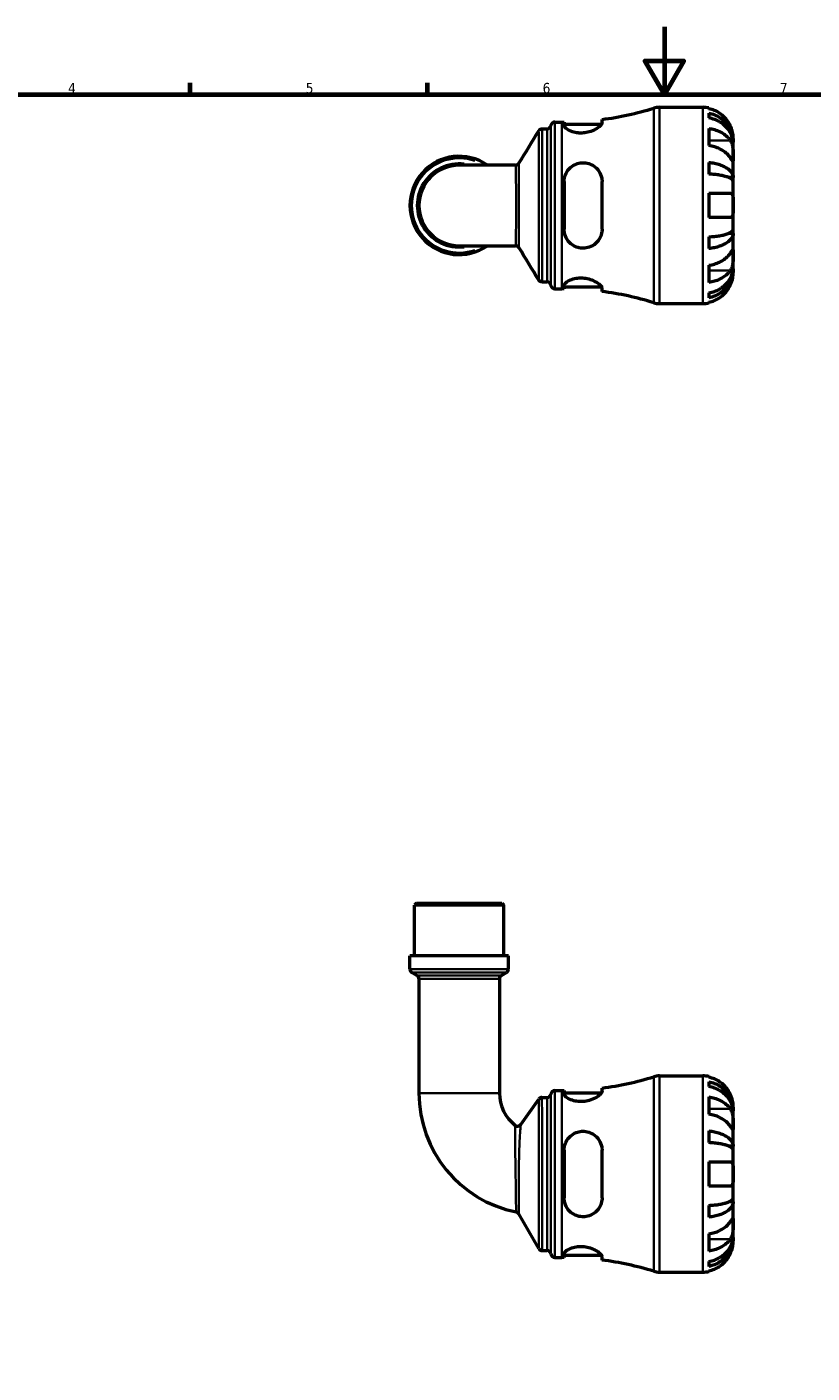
# Model space of a CAD drawing. Header units: millimetres. Extents: x 0 to 905, y -212 to 599.
# Tile 3 of 5: x 232 to 464, y 196 to 594. Entities that reach past the tile are written whole.
import ezdxf

# ---------------------------------------------------------------- set-up
doc = ezdxf.new("R2010")
doc.units = ezdxf.units.MM
for name, color, linetype, lineweight in [('Border (ANSI)', 7, 'Continuous', 70), ('Visible (ANSI)', 7, 'Continuous', 50), ('Visible Narrow (ANSI)', 7, 'Continuous', 35)]:
    doc.layers.add(name, color=color, linetype=linetype, lineweight=lineweight)
doc.styles.add('Note Text (ANSI)', font='tahoma.ttf')

# ---------------------------------------------------------------- blocks, each defined once
blk = doc.blocks.new('Borders Default Border')
at = {"layer": 'Border (ANSI)'}
for p, q in [((280.33, 574), (280.33, 577.45)), ((350.42, 574), (350.42, 577.45))]:
    blk.add_line(p, q, dxfattribs=at)
at = {"layer": 'Border (ANSI)', "flags": 128}
for points in [[(420.5, 594), (420.5, 574), (414.73, 584), (426.27, 584), (420.5, 574)], [(20, 20), (20, 574), (821, 574), (821, 20), (20, 20)]]:
    blk.add_lwpolyline(points, dxfattribs=at)
at = {"layer": 'Border (ANSI)', "char_height": 3.05, "attachment_point": 7, "style": 'Note Text (ANSI)'}
for s, insert in [('4', (244.23, 574.4)), ('5', (314.48, 574.34)), ('6', (384.49, 574.34)), ('7', (454.6, 574.4))]:
    blk.add_mtext(s, dxfattribs=dict(at, insert=insert))

msp = doc.modelspace()

# ---------------------------------------------------------------- linework, layer by layer
at = {"layer": 'Visible (ANSI)'}
for p, q in [((419.027, 570.238), (431.819, 570.238)), ((433.619, 570.056), (433.619, 569.83)), ((388.094, 565.888), (390.174, 565.888)), ((390.854, 565.89), (390.854, 564.864)), ((390.854, 565.248), (401.912, 565.248)), ((402.054, 565.663), (402.054, 566.658)), ((433.619, 568.523), (433.619, 567.09)), ((384.345, 563.858), (385.792, 563.858)), ((433.619, 564.001), (433.619, 558.91)), ((440.819, 559.951), (440.819, 561.238)), ((440.819, 559.951), (440.801, 559.951)), ((440.819, 559.461), (440.819, 559.951)), ((440.819, 555.38), (440.819, 559.461)), ((376.482, 553.136), (359.819, 553.136)), ((433.619, 553.973), (433.619, 550.513)), ((440.819, 549.479), (440.819, 555.38)), ((440.819, 549.479), (439.494, 549.479)), ((440.819, 548.296), (440.819, 549.479)), ((390.854, 548.278), (390.854, 534.198)), ((402.054, 534.198), (402.054, 548.278)), ((440.819, 541.238), (440.819, 548.296)), ((433.619, 544.838), (433.619, 537.638)), ((440.819, 534.18), (440.819, 541.238)), ((440.819, 532.997), (440.819, 534.18)), ((359.819, 529.34), (376.482, 529.34)), ((433.619, 531.963), (433.619, 528.503)), ((440.819, 532.997), (439.494, 532.997)), ((440.819, 527.096), (440.819, 532.997)), ((440.819, 523.015), (440.819, 527.096)), ((433.619, 523.566), (433.619, 518.475)), ((440.819, 522.525), (440.801, 522.525)), ((440.819, 522.525), (440.819, 523.015)), ((440.819, 521.238), (440.819, 522.525)), ((384.345, 518.618), (385.792, 518.618)), ((390.854, 517.612), (390.854, 516.585)), ((390.854, 517.228), (401.912, 517.228)), ((388.094, 516.588), (390.174, 516.588)), ((402.054, 515.818), (402.054, 516.813)), ((433.619, 515.386), (433.619, 513.953)), ((419.027, 512.238), (431.819, 512.238)), ((433.619, 512.646), (433.619, 512.42)), ((347.179, 334.991), (346.599, 334.411)), ((373.04, 334.411), (346.599, 334.411)), ((346.599, 319.491), (346.599, 334.411)), ((347.179, 334.991), (372.46, 334.991)), ((372.46, 334.991), (373.04, 334.411)), ((373.04, 319.491), (373.04, 334.411)), ((374.362, 319.491), (345.277, 319.491)), ((345.277, 315.511), (345.277, 319.491)), ((374.362, 315.511), (374.362, 319.491)), ((347.341, 313.65), (345.857, 314.506)), ((372.298, 313.65), (373.782, 314.506)), ((347.921, 312.645), (347.921, 278.866)), ((371.718, 312.645), (371.718, 278.866)), ((419.027, 283.991), (431.819, 283.991)), ((433.619, 283.809), (433.619, 283.584)), ((388.094, 279.641), (390.174, 279.641)), ((390.854, 279.644), (390.854, 278.617)), ((390.854, 279.001), (401.912, 279.001)), ((402.054, 279.417), (402.054, 280.411)), ((433.619, 282.276), (433.619, 280.843)), ((378.042, 269.625), (383.347, 277.121)), ((384.294, 277.611), (385.792, 277.611)), ((433.619, 277.755), (433.619, 272.664)), ((440.819, 273.704), (440.819, 274.991)), ((440.819, 273.704), (440.801, 273.704)), ((440.819, 273.214), (440.819, 273.704)), ((440.819, 269.133), (440.819, 273.214)), ((433.619, 267.726), (433.619, 264.267)), ((440.819, 263.232), (440.819, 269.133)), ((440.819, 263.232), (439.494, 263.232)), ((440.819, 262.05), (440.819, 263.232)), ((390.854, 262.031), (390.854, 247.951)), ((402.054, 247.951), (402.054, 262.031)), ((440.819, 254.991), (440.819, 262.05)), ((433.619, 258.591), (433.619, 251.391)), ((440.819, 247.933), (440.819, 254.991)), ((440.819, 246.75), (439.494, 246.75)), ((440.819, 246.75), (440.819, 247.933)), ((440.819, 240.849), (440.819, 246.75)), ((383.359, 232.951), (377.421, 243.237)), ((433.619, 245.716), (433.619, 242.257)), ((440.819, 236.768), (440.819, 240.849)), ((433.619, 237.319), (433.619, 232.228)), ((440.819, 236.278), (440.801, 236.278)), ((440.819, 236.278), (440.819, 236.768)), ((440.819, 234.991), (440.819, 236.278)), ((384.364, 232.371), (385.792, 232.371)), ((390.854, 231.365), (390.854, 230.339)), ((390.854, 230.981), (401.912, 230.981)), ((388.094, 230.341), (390.174, 230.341)), ((402.054, 229.572), (402.054, 230.566)), ((433.619, 229.139), (433.619, 227.707)), ((419.027, 225.991), (431.819, 225.991)), ((433.619, 226.399), (433.619, 226.173))]:
    msp.add_line(p, q, dxfattribs=at)
for centre, radius, start, end in [((390.174, 657.953), 92.065, 277.4141, 287.14711), ((419.027, 564.438), 5.8, 90, 107.14711), ((431.819, 561.238), 9, 78.46304, 90), ((388.094, 564.728), 1.16, 90, 172.81924), ((390.174, 657.953), 92.065, 270, 270.4232), ((385.792, 565.018), 1.16, 270, 352.81924), ((359.819, 541.238), 14.543, 54.9032, 305.0968), ((359.819, 541.238), 11.898, 90, 270), ((385.792, 517.458), 1.16, 7.18076, 90), ((388.094, 517.748), 1.16, 187.18076, 270), ((390.174, 424.523), 92.065, 89.5768, 90), ((390.174, 424.523), 92.065, 72.85289, 82.5859), ((419.027, 518.038), 5.8, 252.85289, 270), ((431.819, 521.238), 9, 270, 281.53696), ((346.437, 315.511), 1.16, 180, 240), ((373.202, 315.511), 1.16, 300, 0), ((346.761, 312.645), 1.16, 0, 60), ((372.878, 312.645), 1.16, 120, 180), ((390.174, 371.706), 92.065, 277.4141, 287.14711), ((419.027, 278.191), 5.8, 90, 107.14711), ((431.819, 274.991), 9, 78.46304, 90), ((383.694, 278.866), 35.773, 180, 258.63521), ((383.694, 278.866), 11.977, 180, 232.40732), ((385.792, 278.771), 1.16, 270, 352.81924), ((388.094, 278.481), 1.16, 90, 172.81924), ((390.174, 371.706), 92.065, 270, 270.4232), ((384.294, 276.451), 1.16, 90, 144.7122), ((377.096, 270.296), 1.16, 232.40732, 324.7122), ((376.416, 242.657), 1.16, 30, 78.63521), ((384.364, 233.531), 1.16, 210, 270), ((385.792, 231.211), 1.16, 7.18076, 90), ((388.094, 231.501), 1.16, 187.18076, 270), ((390.174, 138.276), 92.065, 89.5768, 90), ((390.174, 138.276), 92.065, 72.85289, 82.5859), ((419.027, 231.791), 5.8, 252.85289, 270), ((431.819, 234.991), 9, 270, 281.53696)]:
    msp.add_arc(centre, radius, start, end, dxfattribs=at)
for points, knots in [([(439.943, 564.838), (439.76, 565.226), (439.541, 565.618), (438.955, 566.5), (438.564, 566.973), (437.777, 567.763), (437.31, 568.155), (436.304, 568.831), (435.765, 569.115), (434.755, 569.535), (434.194, 569.712), (433.619, 569.83)], [4.42788405, 4.42788405, 4.42788405, 4.42788405, 4.5512464, 4.5512464, 4.71913293, 4.71913293, 4.88586959, 4.88586959, 5.05260626, 5.05260626, 5.21400469, 5.21400469, 5.21400469, 5.21400469]), ([(402.054, 565.663), (402.054, 565.596), (402.039, 565.523), (401.932, 565.236), (401.753, 564.996), (401.153, 564.419), (400.683, 564.074), (399.563, 563.455), (398.924, 563.178), (397.679, 562.818), (397.113, 562.708), (395.995, 562.609), (395.463, 562.613), (394.347, 562.727), (393.788, 562.852), (392.678, 563.216), (392.164, 563.472), (391.351, 564.014), (391.066, 564.301), (390.881, 564.667), (390.854, 564.769), (390.854, 564.864)], [-1.976846, -1.976846, -1.976846, -1.976846, -1.9031641, -1.9031641, -1.705924, -1.705924, -1.4576478, -1.4576478, -1.2245583, -1.2245583, -1.0486206, -1.0486206, -0.8868322, -0.8868322, -0.6981746, -0.6981746, -0.4672608, -0.4672608, -0.2235625, -0.2235625, -0.1230578, -0.1230578, -0.1230578, -0.1230578]), ([(433.619, 568.523), (434.196, 568.408), (434.76, 568.236), (435.772, 567.83), (436.311, 567.556), (437.318, 566.903), (437.786, 566.525), (438.571, 565.763), (438.962, 565.308), (439.636, 564.33), (439.919, 563.806), (440.345, 562.808), (440.527, 562.241), (440.764, 561.083), (440.819, 560.492), (440.819, 559.951)], [0.1707461, 0.1707461, 0.1707461, 0.1707461, 0.33284, 0.33284, 0.4994944, 0.4994944, 0.6661487, 0.6661487, 0.8332087, 0.8332087, 1.0002688, 1.0002688, 1.1679728, 1.1679728, 1.3356767, 1.3356767, 1.3356767, 1.3356767]), ([(440.819, 559.461), (440.819, 559.943), (440.764, 560.469), (440.527, 561.499), (440.345, 562.004), (439.919, 562.892), (439.636, 563.358), (438.962, 564.229), (438.571, 564.633), (437.786, 565.312), (437.318, 565.648), (436.311, 566.229), (435.772, 566.473), (434.76, 566.835), (434.196, 566.988), (433.619, 567.09)], [4.0142509, 4.0142509, 4.0142509, 4.0142509, 4.1819549, 4.1819549, 4.3496588, 4.3496588, 4.5167189, 4.5167189, 4.6837789, 4.6837789, 4.8504333, 4.8504333, 5.0170876, 5.0170876, 5.1791816, 5.1791816, 5.1791816, 5.1791816]), ([(383.355, 563.302), (383.373, 563.332), (383.394, 563.365), (383.451, 563.439), (383.486, 563.48), (383.578, 563.57), (383.635, 563.619), (383.783, 563.717), (383.875, 563.765), (384.092, 563.836), (384.218, 563.858), (384.345, 563.858)], [3.1395285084, 3.1395285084, 3.1395285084, 3.1395285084, 3.1399439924, 3.1399439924, 3.1403594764, 3.1403594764, 3.1407749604, 3.1407749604, 3.1411904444, 3.1411904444, 3.1416059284, 3.1416059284, 3.1416059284, 3.1416059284]), ([(433.619, 564.001), (434.194, 563.918), (434.755, 563.792), (435.765, 563.495), (436.304, 563.294), (437.31, 562.817), (437.777, 562.54), (438.564, 561.981), (438.955, 561.647), (439.541, 561.023), (439.76, 560.745), (439.943, 560.471)], [0.17075309, 0.17075309, 0.17075309, 0.17075309, 0.33215152, 0.33215152, 0.49888818, 0.49888818, 0.66562485, 0.66562485, 0.83351137, 0.83351137, 0.95687373, 0.95687373, 0.95687373, 0.95687373]), ([(440.819, 561.238), (440.819, 561.238), (440.819, 561.271), (440.817, 561.406), (440.815, 561.513), (440.792, 561.871), (440.764, 562.164), (440.657, 562.759), (440.597, 563.026), (440.459, 563.518), (440.39, 563.734), (440.23, 564.177), (440.139, 564.403), (440.008, 564.697), (439.976, 564.768), (439.943, 564.838)], [-2.49913258, -2.49913258, -2.49913258, -2.49913258, -2.41505436, -2.41505436, -2.32384732, -2.32384732, -2.1841143, -2.1841143, -2.08674766, -2.08674766, -2.01440674, -2.01440674, -1.93994266, -1.93994266, -1.91637503, -1.91637503, -1.91637503, -1.91637503]), ([(439.943, 555.38), (439.76, 555.654), (439.541, 555.932), (438.955, 556.555), (438.564, 556.889), (437.777, 557.449), (437.31, 557.726), (436.304, 558.203), (435.765, 558.404), (434.755, 558.701), (434.194, 558.827), (433.619, 558.91)], [4.42788405, 4.42788405, 4.42788405, 4.42788405, 4.5512464, 4.5512464, 4.71913293, 4.71913293, 4.88586959, 4.88586959, 5.05260626, 5.05260626, 5.21400469, 5.21400469, 5.21400469, 5.21400469]), ([(439.943, 560.471), (440.002, 560.383), (440.059, 560.289), (440.209, 560.011), (440.296, 559.816), (440.452, 559.389), (440.52, 559.158), (440.654, 558.578), (440.708, 558.225), (440.789, 557.419), (440.806, 556.973), (440.821, 556.116), (440.819, 555.717), (440.819, 555.38)], [-0.58004807, -0.58004807, -0.58004807, -0.58004807, -0.5384523, -0.5384523, -0.46383793, -0.46383793, -0.3862639, -0.3862639, -0.27840269, -0.27840269, -0.14277912, -0.14277912, 0, 0, 0, 0]), ([(376.482, 553.136), (376.603, 553.136), (376.723, 553.156), (376.936, 553.223), (377.028, 553.269), (377.177, 553.364), (377.236, 553.413), (377.331, 553.504), (377.367, 553.546), (377.426, 553.622), (377.448, 553.656), (377.467, 553.686)], [-1.552365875, -1.552365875, -1.552365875, -1.552365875, -1.548568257, -1.548568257, -1.54477064, -1.54477064, -1.540973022, -1.540973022, -1.537175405, -1.537175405, -1.533377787, -1.533377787, -1.533377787, -1.533377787]), ([(390.854, 548.278), (390.854, 548.489), (390.866, 548.699), (390.963, 549.554), (391.148, 550.179), (391.744, 551.389), (392.176, 551.962), (393.197, 552.881), (393.767, 553.238), (394.907, 553.688), (395.443, 553.814), (396.544, 553.904), (397.091, 553.868), (398.286, 553.614), (398.904, 553.356), (400.13, 552.578), (400.701, 552.012), (401.535, 550.744), (401.818, 550.054), (402.021, 548.976), (402.054, 548.629), (402.054, 548.278)], [-1.9564638, -1.9564638, -1.9564638, -1.9564638, -1.890339, -1.890339, -1.6850061, -1.6850061, -1.4589244, -1.4589244, -1.2518906, -1.2518906, -1.0857552, -1.0857552, -0.9194053, -0.9194053, -0.7102433, -0.7102433, -0.4523347, -0.4523347, -0.2137527, -0.2137527, -0.1036387, -0.1036387, -0.1036387, -0.1036387]), ([(433.619, 553.973), (434.196, 553.913), (434.76, 553.822), (435.772, 553.609), (436.311, 553.466), (437.318, 553.124), (437.786, 552.925), (438.571, 552.526), (438.962, 552.288), (439.636, 551.775), (439.919, 551.5), (440.345, 550.977), (440.527, 550.68), (440.764, 550.073), (440.819, 549.763), (440.819, 549.479)], [0.1707461, 0.1707461, 0.1707461, 0.1707461, 0.33284, 0.33284, 0.4994944, 0.4994944, 0.6661487, 0.6661487, 0.8332087, 0.8332087, 1.0002688, 1.0002688, 1.1679728, 1.1679728, 1.3356767, 1.3356767, 1.3356767, 1.3356767]), ([(440.819, 555.38), (440.819, 555.197), (440.819, 555.034), (440.818, 554.745), (440.816, 554.623), (440.801, 554.401), (440.783, 554.332), (440.707, 554.32), (440.651, 554.37), (440.514, 554.542), (440.446, 554.637), (440.289, 554.864), (440.201, 554.995), (440.052, 555.217), (439.999, 555.297), (439.943, 555.38)], [0, 0, 0, 0, 0.07774953, 0.07774953, 0.16081914, 0.16081914, 0.27783798, 0.27783798, 0.3882896, 0.3882896, 0.46542959, 0.46542959, 0.54035429, 0.54035429, 0.57953204, 0.57953204, 0.57953204, 0.57953204]), ([(440.819, 548.296), (440.819, 548.436), (440.764, 548.589), (440.527, 548.889), (440.345, 549.035), (439.919, 549.293), (439.636, 549.429), (438.962, 549.682), (438.571, 549.799), (437.786, 549.997), (437.318, 550.094), (436.311, 550.263), (435.772, 550.334), (434.76, 550.439), (434.196, 550.484), (433.619, 550.513)], [4.0142509, 4.0142509, 4.0142509, 4.0142509, 4.1819549, 4.1819549, 4.3496588, 4.3496588, 4.5167189, 4.5167189, 4.6837789, 4.6837789, 4.8504333, 4.8504333, 5.0170876, 5.0170876, 5.1791816, 5.1791816, 5.1791816, 5.1791816]), ([(433.619, 544.838), (434.194, 544.838), (434.755, 544.838), (435.765, 544.838), (436.304, 544.838), (437.31, 544.838), (437.777, 544.838), (438.564, 544.838), (438.955, 544.838), (439.541, 544.838), (439.76, 544.838), (439.943, 544.838)], [0.17075309, 0.17075309, 0.17075309, 0.17075309, 0.33215152, 0.33215152, 0.49888818, 0.49888818, 0.66562485, 0.66562485, 0.83351137, 0.83351137, 0.95687373, 0.95687373, 0.95687373, 0.95687373]), ([(439.943, 544.838), (440.011, 544.838), (440.075, 544.829), (440.224, 544.786), (440.305, 544.74), (440.454, 544.603), (440.52, 544.508), (440.653, 544.217), (440.708, 543.999), (440.789, 543.417), (440.806, 543.038), (440.821, 542.184), (440.819, 541.713), (440.819, 541.238)], [-0.57647647, -0.57647647, -0.57647647, -0.57647647, -0.52968676, -0.52968676, -0.46054026, -0.46054026, -0.38562403, -0.38562403, -0.27730827, -0.27730827, -0.14258086, -0.14258086, 0, 0, 0, 0]), ([(440.819, 541.238), (440.819, 540.958), (440.819, 540.678), (440.817, 540.11), (440.815, 539.825), (440.792, 539.147), (440.764, 538.785), (440.657, 538.282), (440.597, 538.112), (440.459, 537.881), (440.39, 537.804), (440.23, 537.692), (440.139, 537.657), (440.008, 537.64), (439.976, 537.638), (439.943, 537.638)], [-2.49913258, -2.49913258, -2.49913258, -2.49913258, -2.41505436, -2.41505436, -2.32384732, -2.32384732, -2.1841143, -2.1841143, -2.08674766, -2.08674766, -2.01440674, -2.01440674, -1.93994266, -1.93994266, -1.91637503, -1.91637503, -1.91637503, -1.91637503]), ([(439.943, 537.638), (439.76, 537.638), (439.541, 537.638), (438.955, 537.638), (438.564, 537.638), (437.777, 537.638), (437.31, 537.638), (436.304, 537.638), (435.765, 537.638), (434.755, 537.638), (434.194, 537.638), (433.619, 537.638)], [4.42788405, 4.42788405, 4.42788405, 4.42788405, 4.5512464, 4.5512464, 4.71913293, 4.71913293, 4.88586959, 4.88586959, 5.05260626, 5.05260626, 5.21400469, 5.21400469, 5.21400469, 5.21400469]), ([(402.054, 534.198), (402.054, 533.963), (402.039, 533.729), (401.932, 532.88), (401.753, 532.288), (401.153, 531.058), (400.683, 530.449), (399.563, 529.485), (398.924, 529.117), (397.679, 528.705), (397.113, 528.606), (395.995, 528.591), (395.463, 528.661), (394.347, 528.972), (393.788, 529.236), (392.678, 529.997), (392.164, 530.527), (391.351, 531.768), (391.066, 532.488), (390.881, 533.561), (390.854, 533.878), (390.854, 534.198)], [-1.976846, -1.976846, -1.976846, -1.976846, -1.9031641, -1.9031641, -1.705924, -1.705924, -1.4576478, -1.4576478, -1.2245583, -1.2245583, -1.0486206, -1.0486206, -0.8868322, -0.8868322, -0.6981746, -0.6981746, -0.4672608, -0.4672608, -0.2235625, -0.2235625, -0.1230578, -0.1230578, -0.1230578, -0.1230578]), ([(433.619, 531.963), (434.196, 531.992), (434.76, 532.037), (435.772, 532.142), (436.311, 532.213), (437.318, 532.382), (437.786, 532.479), (438.571, 532.677), (438.962, 532.794), (439.636, 533.047), (439.919, 533.183), (440.345, 533.441), (440.527, 533.587), (440.764, 533.887), (440.819, 534.04), (440.819, 534.18)], [0.1707461, 0.1707461, 0.1707461, 0.1707461, 0.33284, 0.33284, 0.4994944, 0.4994944, 0.6661487, 0.6661487, 0.8332087, 0.8332087, 1.0002688, 1.0002688, 1.1679728, 1.1679728, 1.3356767, 1.3356767, 1.3356767, 1.3356767]), ([(377.467, 528.79), (377.448, 528.82), (377.426, 528.854), (377.367, 528.93), (377.331, 528.972), (377.236, 529.063), (377.177, 529.112), (377.028, 529.207), (376.936, 529.253), (376.723, 529.32), (376.603, 529.34), (376.482, 529.34)], [1.533387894, 1.533387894, 1.533387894, 1.533387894, 1.537185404, 1.537185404, 1.540982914, 1.540982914, 1.544780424, 1.544780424, 1.548577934, 1.548577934, 1.552375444, 1.552375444, 1.552375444, 1.552375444]), ([(440.819, 532.997), (440.819, 532.713), (440.764, 532.403), (440.527, 531.796), (440.345, 531.499), (439.919, 530.976), (439.636, 530.701), (438.962, 530.188), (438.571, 529.95), (437.786, 529.551), (437.318, 529.352), (436.311, 529.01), (435.772, 528.867), (434.76, 528.654), (434.196, 528.563), (433.619, 528.503)], [4.0142509, 4.0142509, 4.0142509, 4.0142509, 4.1819549, 4.1819549, 4.3496588, 4.3496588, 4.5167189, 4.5167189, 4.6837789, 4.6837789, 4.8504333, 4.8504333, 5.0170876, 5.0170876, 5.1791816, 5.1791816, 5.1791816, 5.1791816]), ([(433.619, 523.566), (434.194, 523.649), (434.755, 523.775), (435.765, 524.072), (436.304, 524.273), (437.31, 524.75), (437.777, 525.027), (438.564, 525.586), (438.955, 525.92), (439.541, 526.544), (439.76, 526.822), (439.943, 527.096)], [0.17075309, 0.17075309, 0.17075309, 0.17075309, 0.33215152, 0.33215152, 0.49888818, 0.49888818, 0.66562485, 0.66562485, 0.83351137, 0.83351137, 0.95687373, 0.95687373, 0.95687373, 0.95687373]), ([(439.943, 527.096), (440.002, 527.184), (440.059, 527.269), (440.209, 527.494), (440.296, 527.623), (440.452, 527.849), (440.52, 527.942), (440.654, 528.108), (440.708, 528.156), (440.789, 528.143), (440.806, 528.051), (440.821, 527.699), (440.819, 527.432), (440.819, 527.096)], [-0.58004807, -0.58004807, -0.58004807, -0.58004807, -0.5384523, -0.5384523, -0.46383793, -0.46383793, -0.3862639, -0.3862639, -0.27840269, -0.27840269, -0.14277912, -0.14277912, 0, 0, 0, 0]), ([(440.819, 527.096), (440.819, 526.913), (440.819, 526.71), (440.818, 526.259), (440.816, 526.009), (440.801, 525.381), (440.783, 524.996), (440.707, 524.242), (440.651, 523.881), (440.514, 523.296), (440.446, 523.066), (440.289, 522.641), (440.201, 522.447), (440.052, 522.176), (439.999, 522.088), (439.943, 522.005)], [0, 0, 0, 0, 0.07774953, 0.07774953, 0.16081914, 0.16081914, 0.27783798, 0.27783798, 0.3882896, 0.3882896, 0.46542959, 0.46542959, 0.54035429, 0.54035429, 0.57953204, 0.57953204, 0.57953204, 0.57953204]), ([(433.619, 515.386), (434.196, 515.488), (434.76, 515.641), (435.772, 516.003), (436.311, 516.247), (437.318, 516.828), (437.786, 517.164), (438.571, 517.843), (438.962, 518.247), (439.636, 519.117), (439.919, 519.584), (440.345, 520.472), (440.527, 520.977), (440.764, 522.007), (440.819, 522.533), (440.819, 523.015)], [0.1707461, 0.1707461, 0.1707461, 0.1707461, 0.33284, 0.33284, 0.4994944, 0.4994944, 0.6661487, 0.6661487, 0.8332087, 0.8332087, 1.0002688, 1.0002688, 1.1679728, 1.1679728, 1.3356767, 1.3356767, 1.3356767, 1.3356767]), ([(440.819, 522.525), (440.819, 521.984), (440.764, 521.393), (440.527, 520.235), (440.345, 519.668), (439.919, 518.67), (439.636, 518.146), (438.962, 517.168), (438.571, 516.713), (437.786, 515.951), (437.318, 515.573), (436.311, 514.92), (435.772, 514.646), (434.76, 514.24), (434.196, 514.068), (433.619, 513.953)], [4.0142509, 4.0142509, 4.0142509, 4.0142509, 4.1819549, 4.1819549, 4.3496588, 4.3496588, 4.5167189, 4.5167189, 4.6837789, 4.6837789, 4.8504333, 4.8504333, 5.0170876, 5.0170876, 5.1791816, 5.1791816, 5.1791816, 5.1791816]), ([(439.943, 522.005), (439.76, 521.731), (439.541, 521.453), (438.955, 520.829), (438.564, 520.495), (437.777, 519.936), (437.31, 519.659), (436.304, 519.181), (435.765, 518.981), (434.755, 518.684), (434.194, 518.558), (433.619, 518.475)], [4.42788405, 4.42788405, 4.42788405, 4.42788405, 4.5512464, 4.5512464, 4.71913293, 4.71913293, 4.88586959, 4.88586959, 5.05260626, 5.05260626, 5.21400469, 5.21400469, 5.21400469, 5.21400469]), ([(439.943, 517.638), (440.011, 517.781), (440.075, 517.925), (440.224, 518.285), (440.305, 518.499), (440.454, 518.94), (440.52, 519.164), (440.653, 519.69), (440.708, 519.976), (440.789, 520.539), (440.806, 520.788), (440.821, 521.144), (440.819, 521.238), (440.819, 521.238)], [-0.57647647, -0.57647647, -0.57647647, -0.57647647, -0.52968676, -0.52968676, -0.46054026, -0.46054026, -0.38562403, -0.38562403, -0.27730827, -0.27730827, -0.14258086, -0.14258086, 0, 0, 0, 0]), ([(384.345, 518.618), (384.221, 518.618), (384.098, 518.639), (383.882, 518.708), (383.789, 518.756), (383.639, 518.853), (383.581, 518.902), (383.489, 518.993), (383.453, 519.034), (383.396, 519.109), (383.374, 519.142), (383.356, 519.172), (383.355, 519.173), (383.355, 519.174)], [6.2831886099, 6.2831886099, 6.2831886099, 6.2831886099, 6.2835938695, 6.2835938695, 6.2840093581, 6.2840093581, 6.2844248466, 6.2844248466, 6.2848403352, 6.2848403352, 6.2852558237, 6.2852558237, 6.2852660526, 6.2852660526, 6.2852660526, 6.2852660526]), ([(390.854, 517.612), (390.854, 517.675), (390.866, 517.74), (390.963, 518.02), (391.148, 518.253), (391.744, 518.751), (392.176, 519.014), (393.197, 519.451), (393.767, 519.627), (394.907, 519.822), (395.443, 519.864), (396.544, 519.836), (397.091, 519.768), (398.286, 519.509), (398.904, 519.295), (400.13, 518.742), (400.701, 518.387), (401.535, 517.725), (401.818, 517.416), (402.021, 517.027), (402.054, 516.914), (402.054, 516.813)], [-1.9564638, -1.9564638, -1.9564638, -1.9564638, -1.890339, -1.890339, -1.6850061, -1.6850061, -1.4589244, -1.4589244, -1.2518906, -1.2518906, -1.0857552, -1.0857552, -0.9194053, -0.9194053, -0.7102433, -0.7102433, -0.4523347, -0.4523347, -0.2137527, -0.2137527, -0.1036387, -0.1036387, -0.1036387, -0.1036387]), ([(433.619, 512.646), (434.194, 512.764), (434.755, 512.941), (435.765, 513.361), (436.304, 513.645), (437.31, 514.321), (437.777, 514.713), (438.564, 515.503), (438.955, 515.976), (439.541, 516.858), (439.76, 517.25), (439.943, 517.638)], [0.17075309, 0.17075309, 0.17075309, 0.17075309, 0.33215152, 0.33215152, 0.49888818, 0.49888818, 0.66562485, 0.66562485, 0.83351137, 0.83351137, 0.95687373, 0.95687373, 0.95687373, 0.95687373]), ([(439.943, 278.591), (439.76, 278.979), (439.541, 279.372), (438.955, 280.253), (438.564, 280.726), (437.777, 281.517), (437.31, 281.908), (436.304, 282.584), (435.765, 282.868), (434.755, 283.288), (434.194, 283.466), (433.619, 283.584)], [4.42788405, 4.42788405, 4.42788405, 4.42788405, 4.5512464, 4.5512464, 4.71913293, 4.71913293, 4.88586959, 4.88586959, 5.05260626, 5.05260626, 5.21400469, 5.21400469, 5.21400469, 5.21400469]), ([(402.054, 279.417), (402.054, 279.349), (402.039, 279.276), (401.932, 278.99), (401.753, 278.749), (401.153, 278.172), (400.683, 277.828), (399.563, 277.209), (398.924, 276.931), (397.679, 276.572), (397.113, 276.461), (395.995, 276.362), (395.463, 276.366), (394.347, 276.48), (393.788, 276.605), (392.678, 276.97), (392.164, 277.225), (391.351, 277.768), (391.066, 278.055), (390.881, 278.42), (390.854, 278.522), (390.854, 278.617)], [-1.976846, -1.976846, -1.976846, -1.976846, -1.9031641, -1.9031641, -1.705924, -1.705924, -1.4576478, -1.4576478, -1.2245583, -1.2245583, -1.0486206, -1.0486206, -0.8868322, -0.8868322, -0.6981746, -0.6981746, -0.4672608, -0.4672608, -0.2235625, -0.2235625, -0.1230578, -0.1230578, -0.1230578, -0.1230578]), ([(433.619, 282.276), (434.196, 282.162), (434.76, 281.99), (435.772, 281.583), (436.311, 281.309), (437.318, 280.656), (437.786, 280.278), (438.571, 279.516), (438.962, 279.062), (439.636, 278.083), (439.919, 277.559), (440.345, 276.561), (440.527, 275.994), (440.764, 274.837), (440.819, 274.246), (440.819, 273.704)], [0.1707461, 0.1707461, 0.1707461, 0.1707461, 0.33284, 0.33284, 0.4994944, 0.4994944, 0.6661487, 0.6661487, 0.8332087, 0.8332087, 1.0002688, 1.0002688, 1.1679728, 1.1679728, 1.3356767, 1.3356767, 1.3356767, 1.3356767]), ([(440.819, 273.214), (440.819, 273.696), (440.764, 274.222), (440.527, 275.253), (440.345, 275.757), (439.919, 276.646), (439.636, 277.112), (438.962, 277.982), (438.571, 278.387), (437.786, 279.065), (437.318, 279.402), (436.311, 279.982), (435.772, 280.226), (434.76, 280.588), (434.196, 280.741), (433.619, 280.843)], [4.0142509, 4.0142509, 4.0142509, 4.0142509, 4.1819549, 4.1819549, 4.3496588, 4.3496588, 4.5167189, 4.5167189, 4.6837789, 4.6837789, 4.8504333, 4.8504333, 5.0170876, 5.0170876, 5.1791816, 5.1791816, 5.1791816, 5.1791816]), ([(440.819, 274.991), (440.819, 274.991), (440.819, 275.027), (440.817, 275.175), (440.814, 275.294), (440.788, 275.678), (440.756, 275.979), (440.642, 276.581), (440.58, 276.847), (440.447, 277.307), (440.388, 277.49), (440.262, 277.844), (440.196, 278.015), (440.067, 278.321), (440.007, 278.457), (439.943, 278.591)], [0, 0, 0, 0, 0.08783311, 0.08783311, 0.18435408, 0.18435408, 0.32279749, 0.32279749, 0.41754463, 0.41754463, 0.47774931, 0.47774931, 0.53276241, 0.53276241, 0.57681269, 0.57681269, 0.57681269, 0.57681269]), ([(433.619, 277.755), (434.194, 277.671), (434.755, 277.546), (435.765, 277.249), (436.304, 277.048), (437.31, 276.57), (437.777, 276.293), (438.564, 275.734), (438.955, 275.4), (439.541, 274.776), (439.76, 274.499), (439.943, 274.225)], [0.17075309, 0.17075309, 0.17075309, 0.17075309, 0.33215152, 0.33215152, 0.49888818, 0.49888818, 0.66562485, 0.66562485, 0.83351137, 0.83351137, 0.95687373, 0.95687373, 0.95687373, 0.95687373]), ([(439.943, 269.133), (439.76, 269.408), (439.541, 269.685), (438.955, 270.309), (438.564, 270.643), (437.777, 271.202), (437.31, 271.479), (436.304, 271.957), (435.765, 272.157), (434.755, 272.454), (434.194, 272.58), (433.619, 272.664)], [4.42788405, 4.42788405, 4.42788405, 4.42788405, 4.5512464, 4.5512464, 4.71913293, 4.71913293, 4.88586959, 4.88586959, 5.05260626, 5.05260626, 5.21400469, 5.21400469, 5.21400469, 5.21400469]), ([(439.943, 274.225), (440.002, 274.136), (440.059, 274.042), (440.209, 273.764), (440.296, 273.57), (440.452, 273.143), (440.52, 272.911), (440.654, 272.331), (440.708, 271.978), (440.789, 271.172), (440.806, 270.727), (440.821, 269.87), (440.819, 269.47), (440.819, 269.133)], [-0.58004807, -0.58004807, -0.58004807, -0.58004807, -0.5384523, -0.5384523, -0.46383793, -0.46383793, -0.3862639, -0.3862639, -0.27840269, -0.27840269, -0.14277912, -0.14277912, 0, 0, 0, 0]), ([(390.854, 262.031), (390.854, 262.242), (390.866, 262.452), (390.963, 263.308), (391.148, 263.932), (391.744, 265.142), (392.176, 265.716), (393.197, 266.634), (393.767, 266.992), (394.907, 267.441), (395.443, 267.567), (396.544, 267.658), (397.091, 267.621), (398.286, 267.367), (398.904, 267.109), (400.13, 266.331), (400.701, 265.765), (401.535, 264.497), (401.818, 263.807), (402.021, 262.73), (402.054, 262.382), (402.054, 262.031)], [-1.9564638, -1.9564638, -1.9564638, -1.9564638, -1.890339, -1.890339, -1.6850061, -1.6850061, -1.4589244, -1.4589244, -1.2518906, -1.2518906, -1.0857552, -1.0857552, -0.9194053, -0.9194053, -0.7102433, -0.7102433, -0.4523347, -0.4523347, -0.2137527, -0.2137527, -0.1036387, -0.1036387, -0.1036387, -0.1036387]), ([(433.619, 267.726), (434.196, 267.666), (434.76, 267.576), (435.772, 267.363), (436.311, 267.219), (437.318, 266.877), (437.786, 266.679), (438.571, 266.279), (438.962, 266.041), (439.636, 265.528), (439.919, 265.253), (440.345, 264.73), (440.527, 264.433), (440.764, 263.826), (440.819, 263.516), (440.819, 263.232)], [0.1707461, 0.1707461, 0.1707461, 0.1707461, 0.33284, 0.33284, 0.4994944, 0.4994944, 0.6661487, 0.6661487, 0.8332087, 0.8332087, 1.0002688, 1.0002688, 1.1679728, 1.1679728, 1.3356767, 1.3356767, 1.3356767, 1.3356767]), ([(440.819, 269.133), (440.819, 268.95), (440.819, 268.787), (440.818, 268.498), (440.816, 268.376), (440.801, 268.155), (440.783, 268.086), (440.707, 268.074), (440.651, 268.124), (440.514, 268.295), (440.446, 268.39), (440.289, 268.617), (440.201, 268.748), (440.052, 268.97), (439.999, 269.05), (439.943, 269.133)], [0, 0, 0, 0, 0.07774953, 0.07774953, 0.16081914, 0.16081914, 0.27783798, 0.27783798, 0.3882896, 0.3882896, 0.46542959, 0.46542959, 0.54035429, 0.54035429, 0.57953204, 0.57953204, 0.57953204, 0.57953204]), ([(440.819, 262.05), (440.819, 262.19), (440.764, 262.343), (440.527, 262.642), (440.345, 262.789), (439.919, 263.047), (439.636, 263.182), (438.962, 263.435), (438.571, 263.553), (437.786, 263.75), (437.318, 263.848), (436.311, 264.016), (435.772, 264.087), (434.76, 264.192), (434.196, 264.237), (433.619, 264.267)], [4.0142509, 4.0142509, 4.0142509, 4.0142509, 4.1819549, 4.1819549, 4.3496588, 4.3496588, 4.5167189, 4.5167189, 4.6837789, 4.6837789, 4.8504333, 4.8504333, 5.0170876, 5.0170876, 5.1791816, 5.1791816, 5.1791816, 5.1791816]), ([(433.619, 258.591), (434.194, 258.591), (434.755, 258.591), (435.765, 258.591), (436.304, 258.591), (437.31, 258.591), (437.777, 258.591), (438.564, 258.591), (438.955, 258.591), (439.541, 258.591), (439.76, 258.591), (439.943, 258.591)], [0.17075309, 0.17075309, 0.17075309, 0.17075309, 0.33215152, 0.33215152, 0.49888818, 0.49888818, 0.66562485, 0.66562485, 0.83351137, 0.83351137, 0.95687373, 0.95687373, 0.95687373, 0.95687373]), ([(439.943, 258.591), (440.011, 258.591), (440.075, 258.583), (440.224, 258.539), (440.305, 258.494), (440.454, 258.356), (440.52, 258.261), (440.653, 257.97), (440.708, 257.752), (440.789, 257.17), (440.806, 256.792), (440.821, 255.937), (440.819, 255.467), (440.819, 254.991)], [-0.57647647, -0.57647647, -0.57647647, -0.57647647, -0.52968676, -0.52968676, -0.46054026, -0.46054026, -0.38562403, -0.38562403, -0.27730827, -0.27730827, -0.14258086, -0.14258086, 0, 0, 0, 0]), ([(440.819, 254.991), (440.819, 254.711), (440.819, 254.432), (440.817, 253.863), (440.815, 253.578), (440.792, 252.9), (440.764, 252.538), (440.657, 252.035), (440.597, 251.865), (440.459, 251.634), (440.39, 251.557), (440.23, 251.445), (440.139, 251.411), (440.008, 251.393), (439.976, 251.391), (439.943, 251.391)], [-2.49913258, -2.49913258, -2.49913258, -2.49913258, -2.41505436, -2.41505436, -2.32384732, -2.32384732, -2.1841143, -2.1841143, -2.08674766, -2.08674766, -2.01440674, -2.01440674, -1.93994266, -1.93994266, -1.91637503, -1.91637503, -1.91637503, -1.91637503]), ([(439.943, 251.391), (439.76, 251.391), (439.541, 251.391), (438.955, 251.391), (438.564, 251.391), (437.777, 251.391), (437.31, 251.391), (436.304, 251.391), (435.765, 251.391), (434.755, 251.391), (434.194, 251.391), (433.619, 251.391)], [4.42788405, 4.42788405, 4.42788405, 4.42788405, 4.5512464, 4.5512464, 4.71913293, 4.71913293, 4.88586959, 4.88586959, 5.05260626, 5.05260626, 5.21400469, 5.21400469, 5.21400469, 5.21400469]), ([(402.054, 247.951), (402.054, 247.716), (402.039, 247.483), (401.932, 246.633), (401.753, 246.041), (401.153, 244.811), (400.683, 244.202), (399.563, 243.239), (398.924, 242.87), (397.679, 242.458), (397.113, 242.36), (395.995, 242.345), (395.463, 242.414), (394.347, 242.726), (393.788, 242.989), (392.678, 243.75), (392.164, 244.28), (391.351, 245.522), (391.066, 246.242), (390.881, 247.314), (390.854, 247.632), (390.854, 247.951)], [-1.976846, -1.976846, -1.976846, -1.976846, -1.9031641, -1.9031641, -1.705924, -1.705924, -1.4576478, -1.4576478, -1.2245583, -1.2245583, -1.0486206, -1.0486206, -0.8868322, -0.8868322, -0.6981746, -0.6981746, -0.4672608, -0.4672608, -0.2235625, -0.2235625, -0.1230578, -0.1230578, -0.1230578, -0.1230578]), ([(433.619, 245.716), (434.196, 245.746), (434.76, 245.79), (435.772, 245.895), (436.311, 245.966), (437.318, 246.135), (437.786, 246.233), (438.571, 246.43), (438.962, 246.547), (439.636, 246.8), (439.919, 246.936), (440.345, 247.194), (440.527, 247.341), (440.764, 247.64), (440.819, 247.793), (440.819, 247.933)], [0.1707461, 0.1707461, 0.1707461, 0.1707461, 0.33284, 0.33284, 0.4994944, 0.4994944, 0.6661487, 0.6661487, 0.8332087, 0.8332087, 1.0002688, 1.0002688, 1.1679728, 1.1679728, 1.3356767, 1.3356767, 1.3356767, 1.3356767]), ([(440.819, 246.75), (440.819, 246.467), (440.764, 246.157), (440.527, 245.55), (440.345, 245.253), (439.919, 244.729), (439.636, 244.455), (438.962, 243.942), (438.571, 243.704), (437.786, 243.304), (437.318, 243.106), (436.311, 242.764), (435.772, 242.62), (434.76, 242.407), (434.196, 242.317), (433.619, 242.257)], [4.0142509, 4.0142509, 4.0142509, 4.0142509, 4.1819549, 4.1819549, 4.3496588, 4.3496588, 4.5167189, 4.5167189, 4.6837789, 4.6837789, 4.8504333, 4.8504333, 5.0170876, 5.0170876, 5.1791816, 5.1791816, 5.1791816, 5.1791816]), ([(433.619, 237.319), (434.194, 237.403), (434.755, 237.528), (435.765, 237.825), (436.304, 238.026), (437.31, 238.504), (437.777, 238.781), (438.564, 239.34), (438.955, 239.674), (439.541, 240.297), (439.76, 240.575), (439.943, 240.849)], [0.17075309, 0.17075309, 0.17075309, 0.17075309, 0.33215152, 0.33215152, 0.49888818, 0.49888818, 0.66562485, 0.66562485, 0.83351137, 0.83351137, 0.95687373, 0.95687373, 0.95687373, 0.95687373]), ([(439.943, 240.849), (440.002, 240.938), (440.059, 241.023), (440.209, 241.247), (440.296, 241.376), (440.452, 241.602), (440.52, 241.696), (440.654, 241.861), (440.708, 241.909), (440.789, 241.896), (440.806, 241.805), (440.821, 241.452), (440.819, 241.186), (440.819, 240.849)], [-0.58004807, -0.58004807, -0.58004807, -0.58004807, -0.5384523, -0.5384523, -0.46383793, -0.46383793, -0.3862639, -0.3862639, -0.27840269, -0.27840269, -0.14277912, -0.14277912, 0, 0, 0, 0]), ([(440.819, 240.849), (440.819, 240.666), (440.819, 240.463), (440.818, 240.012), (440.816, 239.763), (440.801, 239.134), (440.783, 238.749), (440.707, 237.995), (440.651, 237.634), (440.514, 237.049), (440.446, 236.82), (440.289, 236.395), (440.201, 236.201), (440.052, 235.93), (439.999, 235.841), (439.943, 235.758)], [0, 0, 0, 0, 0.07774953, 0.07774953, 0.16081914, 0.16081914, 0.27783798, 0.27783798, 0.3882896, 0.3882896, 0.46542959, 0.46542959, 0.54035429, 0.54035429, 0.57953204, 0.57953204, 0.57953204, 0.57953204]), ([(433.619, 229.139), (434.196, 229.241), (434.76, 229.394), (435.772, 229.756), (436.311, 230), (437.318, 230.581), (437.786, 230.917), (438.571, 231.596), (438.962, 232), (439.636, 232.871), (439.919, 233.337), (440.345, 234.226), (440.527, 234.73), (440.764, 235.76), (440.819, 236.286), (440.819, 236.768)], [0.1707461, 0.1707461, 0.1707461, 0.1707461, 0.33284, 0.33284, 0.4994944, 0.4994944, 0.6661487, 0.6661487, 0.8332087, 0.8332087, 1.0002688, 1.0002688, 1.1679728, 1.1679728, 1.3356767, 1.3356767, 1.3356767, 1.3356767]), ([(440.819, 236.278), (440.819, 235.737), (440.764, 235.146), (440.527, 233.988), (440.345, 233.421), (439.919, 232.423), (439.636, 231.899), (438.962, 230.921), (438.571, 230.467), (437.786, 229.704), (437.318, 229.326), (436.311, 228.674), (435.772, 228.4), (434.76, 227.993), (434.196, 227.821), (433.619, 227.707)], [4.0142509, 4.0142509, 4.0142509, 4.0142509, 4.1819549, 4.1819549, 4.3496588, 4.3496588, 4.5167189, 4.5167189, 4.6837789, 4.6837789, 4.8504333, 4.8504333, 5.0170876, 5.0170876, 5.1791816, 5.1791816, 5.1791816, 5.1791816]), ([(439.943, 235.758), (439.76, 235.484), (439.541, 235.206), (438.955, 234.583), (438.564, 234.249), (437.777, 233.69), (437.31, 233.413), (436.304, 232.935), (435.765, 232.734), (434.755, 232.437), (434.194, 232.311), (433.619, 232.228)], [4.42788405, 4.42788405, 4.42788405, 4.42788405, 4.5512464, 4.5512464, 4.71913293, 4.71913293, 4.88586959, 4.88586959, 5.05260626, 5.05260626, 5.21400469, 5.21400469, 5.21400469, 5.21400469]), ([(439.943, 231.391), (440.011, 231.534), (440.075, 231.679), (440.224, 232.038), (440.305, 232.253), (440.454, 232.694), (440.52, 232.918), (440.653, 233.443), (440.708, 233.729), (440.789, 234.292), (440.806, 234.541), (440.821, 234.897), (440.819, 234.991), (440.819, 234.991)], [-0.57647647, -0.57647647, -0.57647647, -0.57647647, -0.52968676, -0.52968676, -0.46054026, -0.46054026, -0.38562403, -0.38562403, -0.27730827, -0.27730827, -0.14258086, -0.14258086, 0, 0, 0, 0]), ([(390.854, 231.365), (390.854, 231.428), (390.866, 231.494), (390.963, 231.773), (391.148, 232.006), (391.744, 232.504), (392.176, 232.768), (393.197, 233.204), (393.767, 233.38), (394.907, 233.576), (395.443, 233.617), (396.544, 233.59), (397.091, 233.521), (398.286, 233.262), (398.904, 233.048), (400.13, 232.495), (400.701, 232.14), (401.535, 231.478), (401.818, 231.169), (402.021, 230.78), (402.054, 230.667), (402.054, 230.566)], [-1.9564638, -1.9564638, -1.9564638, -1.9564638, -1.890339, -1.890339, -1.6850061, -1.6850061, -1.4589244, -1.4589244, -1.2518906, -1.2518906, -1.0857552, -1.0857552, -0.9194053, -0.9194053, -0.7102433, -0.7102433, -0.4523347, -0.4523347, -0.2137527, -0.2137527, -0.1036387, -0.1036387, -0.1036387, -0.1036387]), ([(433.619, 226.399), (434.194, 226.517), (434.755, 226.695), (435.765, 227.115), (436.304, 227.399), (437.31, 228.074), (437.777, 228.466), (438.564, 229.257), (438.955, 229.729), (439.541, 230.611), (439.76, 231.004), (439.943, 231.391)], [0.17075309, 0.17075309, 0.17075309, 0.17075309, 0.33215152, 0.33215152, 0.49888818, 0.49888818, 0.66562485, 0.66562485, 0.83351137, 0.83351137, 0.95687373, 0.95687373, 0.95687373, 0.95687373])]:
    msp.add_open_spline(points, degree=3, knots=knots, dxfattribs=at)
for points in [[(377.467, 553.686), (379.436, 556.885), (381.396, 560.094), (383.355, 563.302)], [(383.355, 519.174), (381.396, 522.382), (379.436, 525.59), (377.467, 528.79)]]:
    msp.add_open_spline(points, degree=3, dxfattribs=at)
at = {"layer": 'Visible Narrow (ANSI)'}
for p, q in [((417.317, 512.85), (417.317, 569.626)), ((419.027, 569.881), (419.027, 512.595)), ((431.819, 512.595), (431.819, 569.881)), ((388.094, 565.585), (388.094, 516.891)), ((390.174, 516.891), (390.174, 565.585)), ((385.792, 518.896), (385.792, 563.579)), ((386.943, 564.582), (386.943, 517.894)), ((439.627, 560.471), (433.935, 560.471)), ((439.627, 522.005), (433.935, 522.005)), ((345.456, 315.511), (374.183, 315.511)), ((373.61, 314.506), (346.028, 314.506)), ((347.494, 313.65), (372.144, 313.65)), ((371.571, 312.645), (348.067, 312.645)), ((417.317, 226.603), (417.317, 283.38)), ((419.027, 283.634), (419.027, 226.348)), ((431.819, 226.348), (431.819, 283.634)), ((348.067, 278.866), (371.571, 278.866)), ((388.094, 279.338), (388.094, 230.645)), ((390.174, 230.645), (390.174, 279.338)), ((383.082, 276.747), (378.308, 270)), ((385.792, 232.65), (385.792, 277.333)), ((386.943, 278.335), (386.943, 231.647)), ((439.627, 274.225), (433.935, 274.225)), ((439.627, 235.758), (433.935, 235.758))]:
    msp.add_line(p, q, dxfattribs=at)
for centre, radius, start, end in [((359.819, 541.238), 13.963, 70.60352, 289.39648), ((359.819, 541.238), 12.478, 83.21624, 276.78376), ((384.294, 276.451), 1.16, 92.73561, 141.97659), ((377.096, 270.296), 1.16, 237.02257, 320.09695)]:
    msp.add_arc(centre, radius, start, end, dxfattribs=at)
for points, knots in [([(383.356, 563.031), (383.356, 562.591), (383.357, 561.622), (383.358, 558.291), (383.358, 555.588), (383.359, 549.372), (383.359, 545.912), (383.359, 538.772), (383.359, 535.095), (383.359, 528.463), (383.358, 525.527), (383.357, 521.336), (383.357, 519.983), (383.356, 519.444)], [3.2968154, 3.2968154, 3.2968154, 3.2968154, 3.6785695, 3.6785695, 4.181277, 4.181277, 4.6594546, 4.6594546, 5.1545195, 5.1545195, 5.6581733, 5.6581733, 6.1279792, 6.1279792, 6.1279792, 6.1279792]), ([(384.349, 518.896), (384.353, 519.449), (384.355, 520.83), (384.36, 525.116), (384.362, 528.128), (384.363, 534.934), (384.364, 538.707), (384.364, 546.035), (384.363, 549.586), (384.361, 555.963), (384.359, 558.736), (384.354, 562.14), (384.352, 563.129), (384.349, 563.579)], [-6.1261095, -6.1261095, -6.1261095, -6.1261095, -5.6581733, -5.6581733, -5.1545195, -5.1545195, -4.6594546, -4.6594546, -4.181277, -4.181277, -3.6785695, -3.6785695, -3.2986851, -3.2986851, -3.2986851, -3.2986851]), ([(376.511, 552.995), (376.524, 552.868), (376.536, 552.654), (376.576, 551.601), (376.599, 550.304), (376.63, 547.041), (376.64, 545.126), (376.647, 541.018), (376.644, 538.822), (376.626, 534.798), (376.61, 532.995), (376.567, 530.531), (376.541, 529.773), (376.511, 529.479)], [-1.3971288, -1.3971288, -1.3971288, -1.3971288, -1.1842119, -1.1842119, -0.6530164, -0.6530164, -0.154607, -0.154607, 0.3680403, 0.3680403, 0.9104168, 0.9104168, 1.3971384, 1.3971384, 1.3971384, 1.3971384]), ([(377.451, 528.964), (377.438, 529.29), (377.432, 530.068), (377.423, 532.603), (377.422, 534.491), (377.421, 538.707), (377.421, 541.007), (377.421, 545.312), (377.422, 547.317), (377.425, 550.734), (377.429, 552.091), (377.441, 553.165), (377.445, 553.376), (377.451, 553.511)], [-1.3800496, -1.3800496, -1.3800496, -1.3800496, -0.9104168, -0.9104168, -0.3680403, -0.3680403, 0.154607, 0.154607, 0.6530164, 0.6530164, 1.1842119, 1.1842119, 1.3800395, 1.3800395, 1.3800395, 1.3800395]), ([(383.347, 276.847), (383.348, 276.683), (383.348, 276.446), (383.348, 275.154), (383.349, 273.436), (383.351, 269.119), (383.351, 266.633), (383.353, 260.579), (383.354, 256.893), (383.356, 249.911), (383.357, 246.61), (383.358, 240.539), (383.358, 237.855), (383.359, 234.594), (383.359, 233.656), (383.359, 233.224)], [1.7278764, 1.7278764, 1.7278764, 1.7278764, 1.869088, 1.869088, 2.3210644, 2.3210644, 2.7260898, 2.7260898, 3.2193136, 3.2193136, 3.6785695, 3.6785695, 4.181277, 4.181277, 4.5553172, 4.5553172, 4.5553172, 4.5553172]), ([(384.364, 232.651), (384.363, 233.095), (384.363, 234.059), (384.361, 237.407), (384.359, 240.164), (384.354, 246.396), (384.351, 249.783), (384.343, 256.943), (384.338, 260.72), (384.327, 266.916), (384.321, 269.456), (384.309, 273.862), (384.302, 275.611), (384.297, 276.925), (384.296, 277.166), (384.295, 277.332)], [-4.5553172, -4.5553172, -4.5553172, -4.5553172, -4.181277, -4.181277, -3.6785695, -3.6785695, -3.2193136, -3.2193136, -2.7260898, -2.7260898, -2.3210644, -2.3210644, -1.869088, -1.869088, -1.7278764, -1.7278764, -1.7278764, -1.7278764]), ([(376.384, 269.185), (376.382, 269.126), (376.381, 269.053), (376.372, 268.547), (376.361, 267.817), (376.356, 265.937), (376.362, 264.784), (376.393, 261.815), (376.423, 259.9), (376.487, 255.822), (376.52, 253.651), (376.576, 249.626), (376.599, 247.79), (376.63, 245.147), (376.639, 244.285), (376.643, 243.952)], [-2.9845127, -2.9845127, -2.9845127, -2.9845127, -2.9105421, -2.9105421, -2.5486775, -2.5486775, -2.18332, -2.18332, -1.7004004, -1.7004004, -1.1842119, -1.1842119, -0.6530164, -0.6530164, -0.1570731, -0.1570731, -0.1570731, -0.1570731]), ([(377.421, 243.403), (377.421, 243.75), (377.422, 244.653), (377.425, 247.417), (377.429, 249.337), (377.447, 253.54), (377.461, 255.803), (377.521, 260.032), (377.564, 262.008), (377.682, 265.041), (377.746, 266.207), (377.883, 268.09), (377.954, 268.811), (378.007, 269.309), (378.015, 269.38), (378.021, 269.438)], [0.1570731, 0.1570731, 0.1570731, 0.1570731, 0.6530164, 0.6530164, 1.1842119, 1.1842119, 1.7004004, 1.7004004, 2.18332, 2.18332, 2.5486775, 2.5486775, 2.9105421, 2.9105421, 2.9845127, 2.9845127, 2.9845127, 2.9845127])]:
    msp.add_open_spline(points, degree=3, knots=knots, dxfattribs=at)

# ---------------------------------------------------------------- block references
msp.add_blockref('Borders Default Border', (0, 0))

doc.saveas('drawing.dxf')
